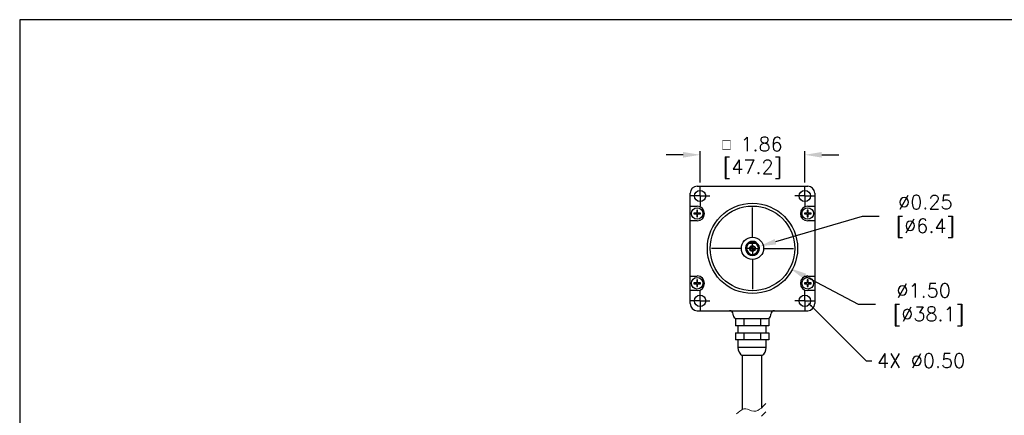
# Model space of a CAD drawing. Extents: x 897.4 to 937.4, y -8.5 to 19.5.
# Tile 9 of 11: x 897.4 to 914.9, y 12.5 to 19.5. Entities that reach past the tile are written whole.
import ezdxf
from ezdxf import colors
from ezdxf.entities.mleader import LeaderData, LeaderLine
from ezdxf.math import Vec2, Vec3

# ---------------------------------------------------------------- set-up
doc = ezdxf.new("R2010")
doc.units = 0
doc.header["$LTSCALE"] = 4
doc.header["$MEASUREMENT"] = 0
doc.layers.get('0').update_dxf_attribs({"linetype": 'CONTINUOUS'})
doc.layers.get('DEFPOINTS').update_dxf_attribs({"linetype": 'CONTINUOUS'})
for name, color, linetype in [('DIMENSIONS', 140, 'CONTINUOUS'), ('DIMENSIONS @ 1', 140, 'CONTINUOUS'), ('SLD-0', 179, 'CONTINUOUS')]:
    doc.layers.add(name, color=color, linetype=linetype)
doc.styles.get("Standard").update_dxf_attribs({"font": 'romans.shx'})
doc.dimstyles.get("Standard").update_dxf_attribs({"dimtxt": 0.25, "dimasz": 0.3, "dimexe": 0.0625, "dimexo": 0.0625, "dimgap": 0.0625, "dimtad": 0, "dimtih": 1, "dimtoh": 1, "dimzin": 0, "dimdsep": 46, "dimtxsty": 'Standard', "dimcen": 0, "dimadec": 0, "dimazin": 0, "dimtfac": 1, "dimtofl": 0, "dimtmove": 0, "dimatfit": 3, "dimfxl": 0, "dimtolj": 1, "dimtzin": 0, "dimarcsym": 0})

# ---------------------------------------------------------------- blocks, each defined once
blk = doc.blocks.new('*D26')
at = {"layer": 'DEFPOINTS', "color": 0}
for p in [(911.331, 17.072), (909.473, 16.517), (911.331, 16.517)]:
    blk.add_point(p, dxfattribs=at)
at = {"layer": 'DIMENSIONS', "color": 0, "lineweight": -2}
for p, q in [((909.473, 16.579), (909.473, 17.134)), ((911.331, 16.579), (911.331, 17.134)), ((909.173, 17.072), (908.873, 17.072)), ((911.631, 17.072), (911.931, 17.072))]:
    blk.add_line(p, q, dxfattribs=at)
at = {"layer": 'DIMENSIONS', "color": 0}
for points in [[(909.173, 17.122), (909.173, 17.022), (909.473, 17.072)], [(911.631, 17.122), (911.631, 17.022), (911.331, 17.072)]]:
    blk.add_solid(points, dxfattribs=at)
at = {"layer": 'DIMENSIONS', "color": 0, "char_height": 0.25, "attachment_point": 5}
for s, insert in [('\\A1;{\\Fgdt|c0;\\H0.75x;o} 1.86', (910.402, 17.259)), ('\\A1;[47.2]', (910.402, 16.819))]:
    blk.add_mtext(s, dxfattribs=dict(at, insert=insert))
blk = doc.blocks.new('SW_CENTERMARKSYMBOL_0')
at = {"layer": 'SLD-0', "color": 0}
for p, q in [((0, 0.1), (0, 0.175)), ((-0.1, 0), (-0.175, 0)), ((0, 0), (-0.1, 0)), ((0, 0), (0, 0.1)), ((0, 0), (0, -0.1)), ((0, 0), (0.1, 0)), ((0.1, 0), (0.175, 0)), ((0, -0.1), (0, -0.175))]:
    blk.add_line(p, q, dxfattribs=at)
blk = doc.blocks.new('SW_CENTERMARKSYMBOL_1')
at = {"layer": 'SLD-0', "color": 0}
for p, q in [((0, 0.1), (0, 0.175)), ((-0.1, 0), (-0.175, 0)), ((0, 0), (-0.1, 0)), ((0, 0), (0, 0.1)), ((0, 0), (0, -0.1)), ((0, 0), (0.1, 0)), ((0.1, 0), (0.175, 0)), ((0, -0.1), (0, -0.175))]:
    blk.add_line(p, q, dxfattribs=at)
blk = doc.blocks.new('SW_CENTERMARKSYMBOL_2')
at = {"layer": 'SLD-0', "color": 0}
for p, q in [((0, 0.1), (0, 0.175)), ((-0.1, 0), (-0.175, 0)), ((0, 0), (-0.1, 0)), ((0, 0), (0, 0.1)), ((0, 0), (0, -0.1)), ((0, 0), (0.1, 0)), ((0.1, 0), (0.175, 0)), ((0, -0.1), (0, -0.175))]:
    blk.add_line(p, q, dxfattribs=at)
blk = doc.blocks.new('SW_CENTERMARKSYMBOL_3')
at = {"layer": 'SLD-0', "color": 0}
for p, q in [((0, 0.2), (0, 0.725)), ((-0.2, 0), (-0.725, 0)), ((0, 0), (-0.1, 0)), ((0, 0), (0, 0.1)), ((0, 0), (0, -0.1)), ((0, 0), (0.1, 0)), ((0.2, 0), (0.725, 0)), ((0, -0.2), (0, -0.725))]:
    blk.add_line(p, q, dxfattribs=at)
blk = doc.blocks.new('SW_CENTERMARKSYMBOL_4')
at = {"layer": 'SLD-0', "color": 0}
for p, q in [((0, 0.1), (0, 0.175)), ((-0.1, 0), (-0.175, 0)), ((0, 0), (-0.1, 0)), ((0, 0), (0, 0.1)), ((0, 0), (0, -0.1)), ((0, 0), (0.1, 0)), ((0.1, 0), (0.175, 0)), ((0, -0.1), (0, -0.175))]:
    blk.add_line(p, q, dxfattribs=at)
blk = doc.blocks.new('*D27')
at = {"layer": 'DEFPOINTS', "color": 0}
for p in [(909.74, 15.764), (911.065, 15.062)]:
    blk.add_point(p, dxfattribs=at)
at = {"layer": 'DIMENSIONS', "color": 0, "lineweight": -2}
for p, q in [((912.283, 14.417), (911.33, 14.921)), ((912.583, 14.417), (912.283, 14.417))]:
    blk.add_line(p, q, dxfattribs=at)
at = {"layer": 'DIMENSIONS', "color": 0}
blk.add_solid([(911.354, 14.965), (911.307, 14.877), (911.065, 15.062)], dxfattribs=at)
at = {"layer": 'DIMENSIONS', "color": 0, "insert": (913.437, 14.417), "char_height": 0.25, "attachment_point": 5}
blk.add_mtext('\\A1;∅1.50\\P [∅38.1]', dxfattribs=at)
blk = doc.blocks.new('*D28')
at = {"layer": 'DEFPOINTS', "color": 0}
for p in [(910.282, 15.378), (910.522, 15.448)]:
    blk.add_point(p, dxfattribs=at)
at = {"layer": 'DIMENSIONS', "color": 0, "lineweight": -2}
for p, q in [((912.347, 15.981), (910.81, 15.532)), ((912.647, 15.981), (912.347, 15.981))]:
    blk.add_line(p, q, dxfattribs=at)
at = {"layer": 'DIMENSIONS', "color": 0}
blk.add_solid([(910.796, 15.58), (910.824, 15.484), (910.522, 15.448)], dxfattribs=at)
at = {"layer": 'DIMENSIONS', "color": 0, "insert": (913.382, 15.981), "char_height": 0.25, "attachment_point": 5}
blk.add_mtext('\\A1; ∅0.25\\P [∅6.4]', dxfattribs=at)

msp = doc.modelspace()

# ---------------------------------------------------------------- linework, layer by layer
at = {"color": 7, "linetype": 'Continuous', "lineweight": 25}
for p, q in [((909.424, 16.516), (911.381, 16.516)), ((909.299, 16.16), (909.299, 16.391)), ((911.506, 16.391), (911.506, 16.16)), ((909.299, 16.16), (909.422, 16.16)), ((909.299, 15.901), (909.299, 16.16)), ((911.382, 16.16), (911.506, 16.16)), ((911.506, 16.16), (911.506, 15.901)), ((909.299, 14.924), (909.299, 15.901)), ((909.422, 15.901), (909.299, 15.901)), ((909.41, 16.039), (909.414, 16.039)), ((909.414, 16.023), (909.41, 16.023)), ((909.414, 16.039), (909.414, 16.044)), ((909.414, 16.018), (909.414, 16.023)), ((909.43, 16.044), (909.43, 16.039)), ((909.43, 16.039), (909.435, 16.039)), ((909.43, 16.023), (909.43, 16.018)), ((909.435, 16.023), (909.43, 16.023)), ((911.37, 16.039), (911.374, 16.039)), ((911.374, 16.023), (911.37, 16.023)), ((911.374, 16.039), (911.374, 16.044)), ((911.374, 16.018), (911.374, 16.023)), ((911.506, 15.901), (911.382, 15.901)), ((911.39, 16.044), (911.39, 16.039)), ((911.39, 16.039), (911.395, 16.039)), ((911.39, 16.023), (911.39, 16.018)), ((911.395, 16.023), (911.39, 16.023)), ((911.506, 15.901), (911.506, 14.924)), ((910.334, 15.518), (910.47, 15.518)), ((910.464, 15.498), (910.341, 15.498)), ((909.299, 14.924), (909.422, 14.924)), ((909.299, 14.665), (909.299, 14.924)), ((911.382, 14.924), (911.506, 14.924)), ((911.506, 14.924), (911.506, 14.665)), ((909.422, 14.665), (909.299, 14.665)), ((909.299, 14.434), (909.299, 14.665)), ((909.41, 14.803), (909.414, 14.803)), ((909.414, 14.787), (909.41, 14.787)), ((909.414, 14.803), (909.414, 14.808)), ((909.414, 14.782), (909.414, 14.787)), ((909.43, 14.808), (909.43, 14.803)), ((909.43, 14.803), (909.435, 14.803)), ((909.43, 14.787), (909.43, 14.782)), ((909.435, 14.787), (909.43, 14.787)), ((911.37, 14.803), (911.374, 14.803)), ((911.374, 14.787), (911.37, 14.787)), ((911.374, 14.803), (911.374, 14.808)), ((911.374, 14.782), (911.374, 14.787)), ((911.506, 14.665), (911.382, 14.665)), ((911.39, 14.808), (911.39, 14.803)), ((911.39, 14.803), (911.395, 14.803)), ((911.39, 14.787), (911.39, 14.782)), ((911.395, 14.787), (911.39, 14.787)), ((911.506, 14.665), (911.506, 14.434)), ((909.424, 14.309), (911.381, 14.309)), ((910.06, 14.232), (910.06, 14.247)), ((910.099, 14.169), (910.099, 14.044)), ((910.099, 14.169), (910.122, 14.169)), ((910.122, 14.169), (910.667, 14.169)), ((910.247, 14.169), (910.247, 14.044)), ((910.543, 14.169), (910.543, 14.044)), ((910.691, 14.169), (910.691, 14.044)), ((910.73, 14.232), (910.73, 14.247)), ((910.247, 14.044), (910.099, 14.044)), ((910.145, 14.044), (910.145, 13.919)), ((910.543, 14.044), (910.247, 14.044)), ((910.691, 14.044), (910.543, 14.044)), ((910.645, 13.919), (910.645, 14.044)), ((910.099, 13.919), (910.099, 13.794)), ((910.099, 13.919), (910.247, 13.919)), ((910.247, 13.794), (910.099, 13.794)), ((910.145, 13.794), (910.145, 13.657)), ((910.247, 13.919), (910.247, 13.794)), ((910.247, 13.919), (910.543, 13.919)), ((910.543, 13.794), (910.247, 13.794)), ((910.543, 13.919), (910.543, 13.794)), ((910.543, 13.919), (910.691, 13.919)), ((910.691, 13.794), (910.543, 13.794)), ((910.645, 13.657), (910.645, 13.794)), ((910.691, 13.919), (910.691, 13.794)), ((910.22, 13.513), (910.22, 12.556)), ((910.57, 13.513), (910.22, 13.513)), ((910.57, 12.595), (910.57, 13.513))]:
    msp.add_line(p, q, dxfattribs=at)
at = {"color": 8, "linetype": 'Continuous', "lineweight": 25}
for p, q in [((910.395, 13.657), (910.145, 13.657)), ((910.645, 13.657), (910.395, 13.657))]:
    msp.add_line(p, q, dxfattribs=at)
at = {"lineweight": 0}
for p, q in [((910.248, 12.569), (910.264, 12.572)), ((910.264, 12.572), (910.282, 12.572)), ((910.282, 12.572), (910.316, 12.563)), ((910.529, 12.563), (910.56, 12.585)), ((910.56, 12.585), (910.587, 12.611)), ((910.587, 12.611), (910.641, 12.666)), ((910.119, 12.479), (910.18, 12.53)), ((910.18, 12.53), (910.214, 12.553)), ((910.214, 12.553), (910.248, 12.569)), ((910.316, 12.563), (910.387, 12.532)), ((910.387, 12.532), (910.424, 12.526)), ((910.424, 12.526), (910.463, 12.53)), ((910.463, 12.53), (910.499, 12.543)), ((910.499, 12.543), (910.529, 12.563)), ((910.56, 12.438), (910.587, 12.464)), ((910.587, 12.464), (910.641, 12.519))]:
    msp.add_line(p, q, dxfattribs=at)
at = {"color": 7, "linetype": 'Continuous', "lineweight": 25}
for centre, radius in [((909.473, 16.342), 0.1), ((911.331, 16.342), 0.1), ((909.422, 16.031), 0.102), ((910.402, 15.413), 0.8), ((910.402, 15.413), 0.8), ((910.402, 15.413), 0.75), ((910.402, 15.413), 0.75), ((911.382, 16.031), 0.102), ((910.402, 15.413), 0.197), ((910.402, 15.413), 0.0515), ((910.402, 15.413), 0.0315), ((909.422, 14.795), 0.102), ((911.382, 14.795), 0.102), ((909.473, 14.484), 0.1), ((911.331, 14.484), 0.1)]:
    msp.add_circle(centre, radius, dxfattribs=at)
for centre, radius, start, end in [((909.424, 16.391), 0.125, 90, 180), ((911.381, 16.391), 0.125, 0, 90), ((909.422, 16.031), 0.13, 270, 90), ((911.382, 16.031), 0.13, 90, 270), ((909.422, 16.031), 0.015, 122.1744, 147.8256), ((909.422, 16.031), 0.015, 212.1744, 237.8256), ((909.422, 16.031), 0.015, 32.1744, 57.8256), ((909.422, 16.031), 0.015, 302.1744, 327.8256), ((911.382, 16.031), 0.015, 122.1744, 147.8256), ((911.382, 16.031), 0.015, 212.1744, 237.8256), ((911.382, 16.031), 0.015, 32.1744, 57.8256), ((911.382, 16.031), 0.015, 302.1744, 327.8256), ((910.402, 15.413), 0.125, 57.1401, 122.8599), ((910.402, 15.413), 0.125, 122.8599, 57.1401), ((910.402, 15.413), 0.105, 125.9506, 54.0494), ((909.422, 14.795), 0.13, 270, 90), ((911.382, 14.795), 0.13, 90, 270), ((909.422, 14.795), 0.015, 122.1744, 147.8256), ((909.422, 14.795), 0.015, 212.1744, 237.8256), ((909.422, 14.795), 0.015, 32.1744, 57.8256), ((909.422, 14.795), 0.015, 302.1744, 327.8256), ((911.382, 14.795), 0.015, 122.1744, 147.8256), ((911.382, 14.795), 0.015, 212.1744, 237.8256), ((911.382, 14.795), 0.015, 32.1744, 57.8256), ((911.382, 14.795), 0.015, 302.1744, 327.8256), ((909.424, 14.434), 0.125, 180, 270), ((911.381, 14.434), 0.125, 270, 0), ((909.997, 14.247), 0.0625, 0, 90), ((910.122, 14.232), 0.0625, 180, 270), ((910.667, 14.232), 0.0625, 270, 0), ((910.792, 14.247), 0.0625, 90, 180), ((910.32, 13.657), 0.175, 180, 235.1501), ((910.47, 13.657), 0.175, 304.8499, 0)]:
    msp.add_arc(centre, radius, start, end, dxfattribs=at)
for points in [[(909.43, 16.09), (909.425, 16.09), (909.42, 16.09), (909.414, 16.09)], [(911.39, 16.09), (911.385, 16.09), (911.38, 16.09), (911.374, 16.09)], [(909.363, 16.039), (909.363, 16.033), (909.363, 16.028), (909.363, 16.023)], [(909.414, 15.972), (909.42, 15.972), (909.425, 15.972), (909.43, 15.972)], [(909.481, 16.023), (909.481, 16.028), (909.481, 16.033), (909.481, 16.039)], [(911.323, 16.039), (911.323, 16.033), (911.323, 16.028), (911.323, 16.023)], [(911.374, 15.972), (911.38, 15.972), (911.385, 15.972), (911.39, 15.972)], [(911.441, 16.023), (911.441, 16.028), (911.441, 16.033), (911.441, 16.039)], [(910.334, 15.518), (910.336, 15.511), (910.339, 15.504), (910.341, 15.498)], [(910.464, 15.498), (910.466, 15.504), (910.468, 15.511), (910.47, 15.518)], [(909.43, 14.854), (909.425, 14.854), (909.42, 14.854), (909.414, 14.854)], [(911.39, 14.854), (911.385, 14.854), (911.38, 14.854), (911.374, 14.854)], [(909.363, 14.803), (909.363, 14.797), (909.363, 14.792), (909.363, 14.787)], [(909.414, 14.736), (909.42, 14.736), (909.425, 14.736), (909.43, 14.736)], [(909.481, 14.787), (909.481, 14.792), (909.481, 14.797), (909.481, 14.803)], [(911.323, 14.803), (911.323, 14.797), (911.323, 14.792), (911.323, 14.787)], [(911.374, 14.736), (911.38, 14.736), (911.385, 14.736), (911.39, 14.736)], [(911.441, 14.787), (911.441, 14.792), (911.441, 14.797), (911.441, 14.803)]]:
    msp.add_open_spline(points, degree=3, dxfattribs=at)
for points in [[(909.414, 16.09), (909.414, 16.083), (909.414, 16.075), (909.414, 16.06), (909.414, 16.052), (909.414, 16.044)], [(909.43, 16.044), (909.43, 16.052), (909.43, 16.06), (909.43, 16.075), (909.43, 16.083), (909.43, 16.09)], [(911.374, 16.09), (911.374, 16.083), (911.374, 16.075), (911.374, 16.06), (911.374, 16.052), (911.374, 16.044)], [(911.39, 16.044), (911.39, 16.052), (911.39, 16.06), (911.39, 16.075), (911.39, 16.083), (911.39, 16.09)], [(909.41, 16.039), (909.401, 16.039), (909.393, 16.039), (909.378, 16.039), (909.37, 16.039), (909.363, 16.039)], [(909.363, 16.023), (909.37, 16.023), (909.378, 16.023), (909.393, 16.023), (909.401, 16.023), (909.41, 16.023)], [(909.414, 16.018), (909.414, 16.01), (909.414, 16.002), (909.414, 15.986), (909.414, 15.979), (909.414, 15.972)], [(909.43, 15.972), (909.43, 15.979), (909.43, 15.986), (909.43, 16.002), (909.43, 16.01), (909.43, 16.018)], [(909.481, 16.039), (909.474, 16.039), (909.467, 16.039), (909.451, 16.039), (909.443, 16.039), (909.435, 16.039)], [(909.435, 16.023), (909.443, 16.023), (909.451, 16.023), (909.467, 16.023), (909.474, 16.023), (909.481, 16.023)], [(911.37, 16.039), (911.361, 16.039), (911.353, 16.039), (911.338, 16.039), (911.33, 16.039), (911.323, 16.039)], [(911.323, 16.023), (911.33, 16.023), (911.338, 16.023), (911.353, 16.023), (911.361, 16.023), (911.37, 16.023)], [(911.374, 16.018), (911.374, 16.01), (911.374, 16.002), (911.374, 15.986), (911.374, 15.979), (911.374, 15.972)], [(911.39, 15.972), (911.39, 15.979), (911.39, 15.986), (911.39, 16.002), (911.39, 16.01), (911.39, 16.018)], [(911.441, 16.039), (911.434, 16.039), (911.427, 16.039), (911.411, 16.039), (911.403, 16.039), (911.395, 16.039)], [(911.395, 16.023), (911.403, 16.023), (911.411, 16.023), (911.427, 16.023), (911.434, 16.023), (911.441, 16.023)], [(909.414, 14.854), (909.414, 14.847), (909.414, 14.839), (909.414, 14.824), (909.414, 14.816), (909.414, 14.808)], [(909.43, 14.808), (909.43, 14.816), (909.43, 14.824), (909.43, 14.839), (909.43, 14.847), (909.43, 14.854)], [(911.374, 14.854), (911.374, 14.847), (911.374, 14.839), (911.374, 14.824), (911.374, 14.816), (911.374, 14.808)], [(911.39, 14.808), (911.39, 14.816), (911.39, 14.824), (911.39, 14.839), (911.39, 14.847), (911.39, 14.854)], [(909.41, 14.803), (909.401, 14.803), (909.393, 14.803), (909.378, 14.803), (909.37, 14.803), (909.363, 14.803)], [(909.363, 14.787), (909.37, 14.787), (909.378, 14.787), (909.393, 14.787), (909.401, 14.787), (909.41, 14.787)], [(909.414, 14.782), (909.414, 14.774), (909.414, 14.766), (909.414, 14.75), (909.414, 14.743), (909.414, 14.736)], [(909.43, 14.736), (909.43, 14.743), (909.43, 14.75), (909.43, 14.766), (909.43, 14.774), (909.43, 14.782)], [(909.481, 14.803), (909.474, 14.803), (909.467, 14.803), (909.451, 14.803), (909.443, 14.803), (909.435, 14.803)], [(909.435, 14.787), (909.443, 14.787), (909.451, 14.787), (909.467, 14.787), (909.474, 14.787), (909.481, 14.787)], [(911.37, 14.803), (911.361, 14.803), (911.353, 14.803), (911.338, 14.803), (911.33, 14.803), (911.323, 14.803)], [(911.323, 14.787), (911.33, 14.787), (911.338, 14.787), (911.353, 14.787), (911.361, 14.787), (911.37, 14.787)], [(911.374, 14.782), (911.374, 14.774), (911.374, 14.766), (911.374, 14.75), (911.374, 14.743), (911.374, 14.736)], [(911.39, 14.736), (911.39, 14.743), (911.39, 14.75), (911.39, 14.766), (911.39, 14.774), (911.39, 14.782)], [(911.441, 14.803), (911.434, 14.803), (911.427, 14.803), (911.411, 14.803), (911.403, 14.803), (911.395, 14.803)], [(911.395, 14.787), (911.403, 14.787), (911.411, 14.787), (911.427, 14.787), (911.434, 14.787), (911.441, 14.787)]]:
    msp.add_open_spline(points, degree=3, knots=[0, 0, 0, 0, 0.5, 0.5, 1, 1, 1, 1], dxfattribs=at)
at = {"layer": 'DEFPOINTS'}
msp.add_lwpolyline([(897.409, -8.534), (937.409, -8.534), (937.409, 19.466), (897.409, 19.466)], close=True, dxfattribs=at)

# ---------------------------------------------------------------- block references
at = {"layer": 'SLD-0'}
for name, p in [('SW_CENTERMARKSYMBOL_0', (909.473, 16.342)), ('SW_CENTERMARKSYMBOL_2', (911.331, 16.342)), ('SW_CENTERMARKSYMBOL_3', (910.402, 15.413)), ('SW_CENTERMARKSYMBOL_4', (909.473, 14.484)), ('SW_CENTERMARKSYMBOL_1', (911.331, 14.484))]:
    msp.add_blockref(name, p, dxfattribs=at)

# ---------------------------------------------------------------- dimensions: what is measured, and where the dimension line sits
at = {"layer": 'DIMENSIONS @ 1'}
dim = msp.add_linear_dim(base=(911.331, 17.072), p1=(909.473, 16.517), p2=(911.331, 16.517), text='{\\Fgdt|c0;\\H0.75x;o} <>', dimstyle='Standard', override={"dimscale": 1, "dimpost": '\\X', "dimtix": 0, "dimtofl": 0, "dimtmove": 0, "dimatfit": 3}, dxfattribs=at)
dim.commit()
dim.dimension.update_dxf_attribs({"geometry": '*D26', "text_midpoint": (910.402, 17.072)})
dim = msp.add_diameter_dim_2p(p1=(910.282, 15.378), p2=(910.522, 15.448), text=' <>', dimstyle='Standard', override={"dimscale": 1, "dimpost": '\\X', "dimtix": 0, "dimtofl": 0, "dimtmove": 0, "dimatfit": 3}, dxfattribs=at)
dim.commit()
dim.dimension.update_dxf_attribs({"geometry": '*D28', "text_midpoint": (913.382, 15.981), "dimtype": 131})
dim = msp.add_diameter_dim_2p(p1=(909.74, 15.764), p2=(911.065, 15.062), dimstyle='Standard', override={"dimscale": 1, "dimpost": '\\X', "dimtix": 0, "dimtofl": 0, "dimtmove": 0, "dimatfit": 3}, dxfattribs=at)
dim.commit()
dim.dimension.update_dxf_attribs({"geometry": '*D27', "text_midpoint": (913.437, 14.417), "dimtype": 131})

# ---------------------------------------------------------------- leaders
at = {"layer": 'DIMENSIONS'}
ml = msp.add_multileader_mtext('Standard', dxfattribs=at)
ml.set_content('4X %%C0.50', color=256)
ml.set_leader_properties()
ml.build(insert=Vec2(0, 0))
ml.multileader.update_dxf_attribs({"text_left_attachment_type": 2, "text_right_attachment_type": 2, "dogleg_length": 0.1, "arrow_head_size": 0.1})
ctx = ml.context
ctx.base_point, ctx.char_height, ctx.arrow_head_size, ctx.landing_gap_size, ctx.plane_origin = Vec3(912.519, 13.423), 0.25, 0.1, 0.09, Vec3(912.204, 13.652)
ctx.left_attachment, ctx.right_attachment = 2, 2
notes = []
notes.append((ctx, [(0, (1, 1, 0), (912.419, 13.423), (1, 0), 0.1, [(0, [(911.38, 14.458)], 0, [])])]))
ctx.mtext.insert, ctx.mtext.flow_direction = Vec3(912.609, 13.548), 5
for ctx, leaders in notes:
    for number, flags, end, landing, length, lines in leaders:
        leader = LeaderData()
        leader.index, (leader.has_last_leader_line, leader.has_dogleg_vector, leader.attachment_direction) = number, flags
        leader.last_leader_point, leader.dogleg_vector, leader.dogleg_length = Vec3(end), Vec3(landing), length
        for number, points, colour, breaks in lines:
            line = LeaderLine()
            line.index, line.vertices, line.color, line.breaks = number, Vec3.list(points), colors.encode_raw_color(colour), breaks
            leader.lines.append(line)
        ctx.leaders.append(leader)

doc.saveas('drawing.dxf')
